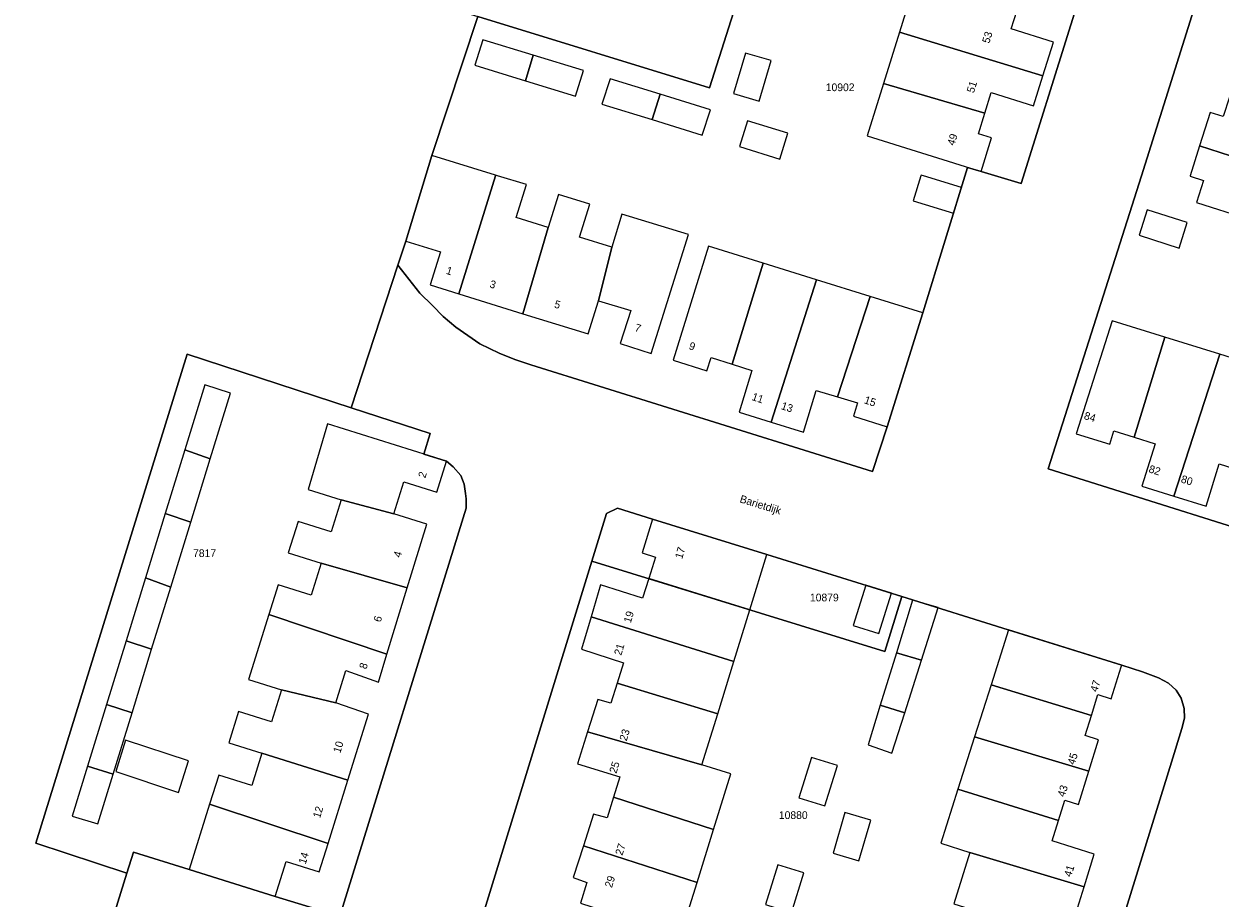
# Model space of a CAD drawing. Header units: metres. Extents: x 91564 to 92566, y 393362 to 394362.
# Tile 49 of 86: x 92315 to 92424, y 393435 to 393514. Entities that reach past the tile are written whole.
import ezdxf

# ---------------------------------------------------------------- set-up
doc = ezdxf.new("R2010")
doc.units = ezdxf.units.M
for name, color, linetype in [('ADRES', 1, 'CONTINUOUS'), ('PAND', 1, 'CONTINUOUS'), ('PERCEEL', 7, 'CONTINUOUS'), ('PERCEELNUMMER', 7, 'CONTINUOUS')]:
    doc.layers.add(name, color=color, linetype=linetype)

msp = doc.modelspace()

# ---------------------------------------------------------------- linework, layer by layer
at = {"layer": 'PAND'}
for points in [[(92405.388, 393515.001), (92396.251, 393517.877), (92394.728, 393513.012), (92407.721, 393509.047), (92408.678, 393512.092), (92404.852, 393513.292), (92405.388, 393515.001)], [(92361.549, 393510.919), (92356.997, 393512.31), (92356.273, 393510.001), (92360.842, 393508.605), (92361.549, 393510.919)], [(92407.721, 393509.047), (92394.728, 393513.012), (92393.269, 393508.351), (92402.46, 393505.677), (92403.038, 393507.524), (92406.865, 393506.326), (92407.721, 393509.047)], [(92361.549, 393510.919), (92360.842, 393508.605), (92365.377, 393507.218), (92366.101, 393509.527), (92361.549, 393510.919)], [(92380.77, 393511.11), (92379.681, 393507.449), (92382.001, 393506.759), (92383.09, 393510.42), (92380.77, 393511.11)], [(92373.054, 393507.384), (92368.506, 393508.789), (92367.769, 393506.483), (92372.318, 393505.079), (92373.054, 393507.384)], [(92402.46, 393505.677), (92393.269, 393508.351), (92391.784, 393503.608), (92402.12, 393500.372), (92403.076, 393503.426), (92401.873, 393503.803), (92402.46, 393505.677)], [(92377.602, 393505.979), (92373.054, 393507.384), (92372.318, 393505.079), (92376.866, 393503.674), (92377.602, 393505.979)], [(92433.694, 393504.201), (92424.611, 393507.127), (92424.061, 393505.362), (92422.858, 393505.737), (92421.912, 393502.71), (92430.324, 393500), (92432.2, 393499.396), (92432.388, 393500), (92433.694, 393504.201)], [(92384.601, 393503.853), (92380.95, 393504.976), (92380.229, 393502.634), (92383.881, 393501.511), (92384.601, 393503.853)], [(92432.2, 393499.396), (92430.324, 393500), (92421.912, 393502.71), (92421.065, 393500), (92421.049, 393499.95), (92422.252, 393499.576), (92421.618, 393497.573), (92430.736, 393494.687), (92432.2, 393499.396)], [(92358.125, 393500), (92358.143, 393500.057), (92352.372, 393501.838), (92351.805, 393500), (92350, 393494.069), (92353.136, 393493.101), (92352.217, 393490.122), (92354.806, 393489.317), (92358.125, 393500)], [(92362.915, 393495.311), (92360.003, 393496.21), (92360.926, 393499.198), (92358.327, 393500), (92358.143, 393500.057), (92358.125, 393500), (92354.806, 393489.317), (92360.615, 393487.51), (92362.915, 393495.311)], [(92396.888, 393500), (92396.692, 393500.061), (92396.673, 393500), (92395.976, 393497.742), (92399.625, 393496.614), (92400.34, 393498.928), (92396.888, 393500)], [(92367.449, 393488.676), (92368.663, 393493.537), (92365.751, 393494.436), (92366.673, 393497.424), (92363.838, 393498.299), (92362.915, 393495.311), (92360.615, 393487.51), (92366.523, 393485.673), (92367.449, 393488.676)], [(92420.8, 393495.752), (92417.169, 393496.907), (92416.439, 393494.61), (92420.069, 393493.456), (92420.8, 393495.752)], [(92375.6, 393494.669), (92369.585, 393496.526), (92368.663, 393493.537), (92367.449, 393488.676), (92370.379, 393487.784), (92369.413, 393484.804), (92372.244, 393483.907), (92375.6, 393494.669)], [(92382.375, 393492.087), (92377.438, 393493.625), (92374.227, 393483.287), (92377.277, 393482.341), (92377.662, 393483.553), (92379.571, 393482.945), (92382.375, 393492.087)], [(92387.21, 393490.58), (92382.375, 393492.087), (92379.571, 393482.945), (92381.357, 393482.377), (92380.21, 393478.587), (92383.114, 393477.682), (92387.21, 393490.58)], [(92389.1, 393479.989), (92392.057, 393489.07), (92387.21, 393490.58), (92383.114, 393477.682), (92386.031, 393476.773), (92387.194, 393480.557), (92389.1, 393479.989)], [(92396.83, 393487.583), (92392.057, 393489.07), (92389.1, 393479.989), (92390.934, 393479.443), (92390.575, 393478.237), (92393.625, 393477.274), (92396.83, 393487.583)], [(92418.777, 393485.37), (92414.001, 393486.849), (92410.74, 393476.633), (92413.773, 393475.689), (92414.15, 393476.891), (92415.991, 393476.314), (92418.777, 393485.37)], [(92423.749, 393483.831), (92418.777, 393485.37), (92415.991, 393476.314), (92417.872, 393475.725), (92416.673, 393471.898), (92419.574, 393470.989), (92423.749, 393483.831)], [(92425.593, 393473.307), (92428.443, 393482.377), (92423.749, 393483.831), (92419.574, 393470.989), (92422.512, 393470.069), (92423.694, 393473.899), (92425.593, 393473.307)], [(92334.138, 393480.318), (92331.812, 393481.059), (92329.998, 393475.173), (92332.3, 393474.362), (92334.138, 393480.318)], [(92353.695, 393474.157), (92342.902, 393477.531), (92341.157, 393471.602), (92344.144, 393470.668), (92348.918, 393469.372), (92349.83, 393472.282), (92352.826, 393471.344), (92353.695, 393474.157)], [(92332.3, 393474.362), (92329.998, 393475.173), (92328.223, 393469.413), (92330.535, 393468.641), (92332.3, 393474.362)], [(92348.918, 393469.372), (92344.144, 393470.668), (92343.233, 393467.757), (92340.246, 393468.692), (92339.359, 393465.857), (92342.346, 393464.922), (92350.139, 393462.689), (92351.905, 393468.436), (92348.918, 393469.372)], [(92330.535, 393468.641), (92328.223, 393469.413), (92326.424, 393463.577), (92328.714, 393462.737), (92330.535, 393468.641)], [(92372.368, 393468.896), (92371.422, 393465.864), (92372.624, 393465.456), (92372.015, 393463.521), (92381.162, 393460.701), (92382.702, 393465.707), (92372.368, 393468.896)], [(92350.139, 393462.689), (92342.346, 393464.922), (92341.436, 393462.012), (92338.448, 393462.946), (92337.611, 393460.272), (92348.294, 393456.683), (92350.139, 393462.689)], [(92328.714, 393462.737), (92326.424, 393463.577), (92324.673, 393457.894), (92326.984, 393457.131), (92328.714, 393462.737)], [(92381.162, 393460.701), (92372.015, 393463.521), (92371.462, 393461.764), (92367.648, 393462.97), (92366.796, 393460.068), (92379.719, 393456.018), (92381.162, 393460.701)], [(92393.995, 393462.199), (92391.679, 393462.932), (92390.524, 393459.281), (92392.859, 393458.541), (92393.995, 393462.199)], [(92398.222, 393460.892), (92395.912, 393461.583), (92394.441, 393456.803), (92396.71, 393456.125), (92398.222, 393460.892)], [(92348.294, 393456.683), (92337.611, 393460.272), (92335.77, 393454.386), (92338.757, 393453.451), (92343.671, 393452.28), (92344.572, 393455.193), (92347.534, 393454.153), (92348.294, 393456.683)], [(92366.796, 393460.068), (92365.937, 393457.143), (92369.718, 393455.901), (92369.145, 393454.043), (92378.262, 393451.286), (92379.719, 393456.018), (92366.796, 393460.068)], [(92414.822, 393455.542), (92414.866, 393455.683), (92404.589, 393458.887), (92403.018, 393453.914), (92412.11, 393451.132), (92412.705, 393453.02), (92413.907, 393452.641), (92414.822, 393455.542)], [(92326.984, 393457.131), (92324.673, 393457.894), (92322.89, 393452.109), (92325.207, 393451.369), (92326.984, 393457.131)], [(92396.71, 393456.125), (92394.441, 393456.803), (92392.982, 393452.059), (92395.204, 393451.376), (92396.71, 393456.125)], [(92343.671, 393452.28), (92338.757, 393453.451), (92337.846, 393450.54), (92334.859, 393451.475), (92333.972, 393448.64), (92336.959, 393447.706), (92344.755, 393445.26), (92346.626, 393451.253), (92343.671, 393452.28)], [(92378.262, 393451.286), (92369.145, 393454.043), (92368.584, 393452.227), (92367.388, 393452.588), (92366.473, 393449.643), (92376.833, 393446.646), (92378.262, 393451.286)], [(92412.11, 393451.132), (92403.018, 393453.914), (92401.521, 393449.18), (92411.868, 393446.095), (92412.744, 393448.921), (92411.533, 393449.3), (92412.11, 393451.132)], [(92325.207, 393451.369), (92322.89, 393452.109), (92321.17, 393446.526), (92323.491, 393445.808), (92325.207, 393451.369)], [(92395.204, 393451.376), (92392.982, 393452.059), (92391.88, 393448.475), (92394.044, 393447.719), (92395.204, 393451.376)], [(92366.473, 393449.643), (92365.573, 393446.748), (92369.402, 393445.573), (92368.823, 393443.718), (92377.881, 393440.809), (92379.44, 393445.837), (92376.833, 393446.646), (92366.473, 393449.643)], [(92411.868, 393446.095), (92401.521, 393449.18), (92400.026, 393444.452), (92409.143, 393441.622), (92409.719, 393443.464), (92410.931, 393443.075), (92411.868, 393446.095)], [(92323.728, 393446.041), (92329.422, 393444.146), (92330.318, 393447.009), (92324.624, 393448.904), (92323.728, 393446.041)], [(92344.755, 393445.26), (92336.959, 393447.706), (92336.048, 393444.795), (92333.061, 393445.73), (92332.239, 393443.103), (92342.968, 393439.532), (92344.755, 393445.26)], [(92389.106, 393446.592), (92386.768, 393447.326), (92385.624, 393443.682), (92387.961, 393442.948), (92389.106, 393446.592)], [(92323.491, 393445.808), (92321.17, 393446.526), (92319.78, 393442.017), (92322.108, 393441.325), (92323.491, 393445.808)], [(92377.881, 393440.809), (92368.823, 393443.718), (92368.243, 393441.859), (92367.024, 393442.183), (92366.093, 393439.318), (92376.391, 393436.007), (92377.881, 393440.809)], [(92409.143, 393441.622), (92400.026, 393444.452), (92398.476, 393439.552), (92401.106, 393438.726), (92411.456, 393435.615), (92412.369, 393438.563), (92408.563, 393439.766), (92409.143, 393441.622)], [(92342.968, 393439.532), (92332.239, 393443.103), (92330.385, 393437.178), (92338.176, 393434.741), (92339.159, 393437.894), (92342.165, 393436.96), (92342.968, 393439.532)], [(92392.125, 393441.649), (92389.772, 393442.332), (92388.706, 393438.664), (92391.058, 393437.98), (92392.125, 393441.649)], [(92366.093, 393439.318), (92365.163, 393436.456), (92366.41, 393436.003), (92365.826, 393434.119), (92374.902, 393431.205), (92376.391, 393436.007), (92366.093, 393439.318)], [(92411.456, 393435.615), (92401.106, 393438.726), (92399.65, 393434.06), (92408.775, 393431.222), (92409.355, 393433.094), (92410.559, 393432.721), (92411.456, 393435.615)], [(92386.056, 393436.873), (92383.709, 393437.603), (92382.591, 393434), (92384.935, 393433.271), (92386.056, 393436.873)]]:
    msp.add_lwpolyline(points, dxfattribs=at)
at = {"layer": 'PERCEEL'}
for points in [[(92426.852, 393532.6), (92421.71, 393516.135), (92416.66, 393500), (92408.185, 393473.47), (92433.707, 393465.442), (92435.23, 393470.285), (92438.088, 393479.404), (92441.84, 393491.28), (92447.795, 393510.53), (92451.19, 393521.265), (92453.86, 393529.87), (92451.56, 393530.6), (92448.43, 393531.232), (92444.093, 393532.109), (92431.723, 393534.607), (92430.844, 393534.785), (92429.886, 393534.813), (92428.918, 393534.583), (92428.102, 393534.143), (92427.411, 393533.504), (92426.893, 393532.691), (92426.852, 393532.6)], [(92408.185, 393473.47), (92416.66, 393500), (92421.71, 393516.135), (92426.852, 393532.6), (92426.893, 393532.691), (92427.411, 393533.504), (92428.102, 393534.143), (92428.918, 393534.583), (92429.886, 393534.813), (92430.844, 393534.785), (92431.723, 393534.607), (92444.093, 393532.109), (92448.43, 393531.232), (92451.56, 393530.6), (92453.86, 393529.87), (92451.19, 393521.265), (92447.795, 393510.53), (92441.84, 393491.28), (92438.088, 393479.404), (92435.23, 393470.285), (92433.707, 393465.442), (92408.185, 393473.47)], [(92414.735, 393528.054), (92405.745, 393499.285), (92402.12, 393500.37), (92400.9, 393500.752), (92396.83, 393487.58), (92393.625, 393477.27), (92392.295, 393473.225), (92361.345, 393482.88), (92359.88, 393483.355), (92358.455, 393483.94), (92356.707, 393484.777), (92354.536, 393486.284), (92353.4, 393487.265), (92352.414, 393488.24), (92351.265, 393489.375), (92349.285, 393491.895), (92345.072, 393478.99), (92352.209, 393476.664), (92351.654, 393474.793), (92353.695, 393474.155), (92354.287, 393473.635), (92354.99, 393472.87), (92355.291, 393472.081), (92355.404, 393471.237), (92355.467, 393470.745), (92355.48, 393469.89), (92344.02, 393432.96), (92338.175, 393434.74), (92330.385, 393437.175), (92325.345, 393438.765), (92324.745, 393436.839), (92323.095, 393431.6)], [(92356.54, 393514.41), (92352.37, 393501.835), (92350, 393494.065), (92349.285, 393491.895), (92351.265, 393489.375), (92352.414, 393488.24), (92353.4, 393487.265), (92354.536, 393486.284), (92356.707, 393484.777), (92358.455, 393483.94), (92359.88, 393483.355), (92361.345, 393482.88), (92392.295, 393473.225), (92393.625, 393477.27), (92396.83, 393487.58), (92400.9, 393500.752), (92402.12, 393500.37), (92405.745, 393499.285), (92414.735, 393528.054)], [(92356.54, 393514.41), (92377.531, 393507.956), (92380.347, 393516.89), (92350.358, 393526.236), (92347.54, 393517.199), (92356.54, 393514.41)], [(92380.347, 393516.89), (92377.531, 393507.956), (92356.54, 393514.41)], [(92246.097, 393405.491), (92278.756, 393399.319), (92284.488, 393427.857), (92305.257, 393424.147), (92296.415, 393395.998), (92310.762, 393393.085), (92314.116, 393404.066), (92317.35, 393414.614), (92323.095, 393431.6), (92324.745, 393436.839), (92316.5, 393439.561), (92330.197, 393483.837), (92345.072, 393478.99), (92349.285, 393491.895), (92350, 393494.065), (92352.37, 393501.835), (92356.54, 393514.41)], [(92324.745, 393436.839), (92325.345, 393438.765), (92330.385, 393437.175), (92338.175, 393434.74), (92344.02, 393432.96), (92355.48, 393469.89), (92355.467, 393470.745), (92355.404, 393471.237), (92355.291, 393472.081), (92354.99, 393472.87), (92354.287, 393473.635), (92353.695, 393474.155), (92351.654, 393474.793), (92352.209, 393476.664), (92345.072, 393478.99), (92330.197, 393483.837), (92316.5, 393439.561), (92324.745, 393436.839)], [(92356.763, 393432.348), (92366.866, 393465.108), (92368.198, 393469.427), (92369.17, 393469.89), (92372.365, 393468.895), (92382.7, 393465.705), (92394.946, 393461.889), (92404.585, 393458.885), (92414.865, 393455.68), (92416.749, 393455.085), (92418.19, 393454.53), (92419.107, 393454.061), (92419.779, 393453.429), (92420.235, 393452.699), (92420.518, 393451.755), (92420.538, 393450.884), (92420.31, 393449.956), (92419.365, 393446.909), (92410.72, 393419.05)], [(92393.404, 393456.926), (92394.946, 393461.889), (92382.7, 393465.705), (92372.365, 393468.895), (92369.17, 393469.89), (92368.198, 393469.427), (92366.866, 393465.108), (92393.404, 393456.926)], [(92366.866, 393465.108), (92356.763, 393432.348)], [(92410.72, 393419.05), (92419.365, 393446.909), (92420.31, 393449.956), (92420.538, 393450.884), (92420.518, 393451.755), (92420.235, 393452.699), (92419.779, 393453.429), (92419.107, 393454.061), (92418.19, 393454.53), (92416.749, 393455.085), (92414.865, 393455.68), (92404.585, 393458.885), (92394.946, 393461.889), (92393.404, 393456.926), (92366.866, 393465.108)]]:
    msp.add_lwpolyline(points, dxfattribs=at)

# ---------------------------------------------------------------- texts
at = {"layer": 'ADRES'}
for s, rotation, p in [('53', 72.697, (92402.857, 393511.93)), ('51', 72.697, (92401.46, 393507.446)), ('49', 72.697, (92399.696, 393502.678)), ('1', 343, (92353.6, 393491.129)), ('3', 343, (92357.541, 393489.903)), ('5', 343, (92363.397, 393488.082)), ('7', 342.399, (92370.684, 393485.954)), ('9', 341.7, (92375.594, 393484.314)), ('11', 341.7, (92381.291, 393479.705)), ('13', 341.7, (92383.946, 393478.882)), ('15', 341.7, (92391.469, 393479.412)), ('84', 343.006, (92411.383, 393477.983)), ('2', 73.104, (92351.772, 393472.58)), ('82', 342.599, (92417.247, 393473.159)), ('80', 342.599, (92420.163, 393472.245)), ('Barietdijk', 342.903, (92380.202, 393470.443)), ('4', 73.104, (92349.527, 393465.373)), ('17', 73.195, (92375.039, 393465.255)), ('6', 73.104, (92347.73, 393459.526)), ('19', 73.195, (92370.385, 393459.455)), ('21', 73.195, (92369.521, 393456.512)), ('8', 73.104, (92346.431, 393455.273)), ('47', 72.697, (92412.645, 393453.195)), ('23', 73.201, (92370.008, 393448.769)), ('10', 73.098, (92344.075, 393447.672)), ('25', 72.697, (92369.083, 393445.833)), ('45', 72.697, (92410.586, 393446.611)), ('43', 72.697, (92409.682, 393443.695)), ('12', 73.098, (92342.237, 393441.781)), ('27', 72.697, (92369.624, 393438.406)), ('14', 73.098, (92340.935, 393437.612)), ('41', 72.697, (92410.275, 393436.455)), ('29', 72.697, (92368.673, 393435.482))]:
    msp.add_text(s, height=0.7, rotation=rotation, dxfattribs=at).set_placement(p)
at = {"layer": 'PERCEELNUMMER'}
for s, p in [('10902', (92388.051, 393507.658)), ('7817', (92330.737, 393465.473)), ('10879', (92386.618, 393461.462)), ('10880', (92383.803, 393441.755))]:
    msp.add_text(s, height=0.7, dxfattribs=at).set_placement(p)

doc.saveas('drawing.dxf')
